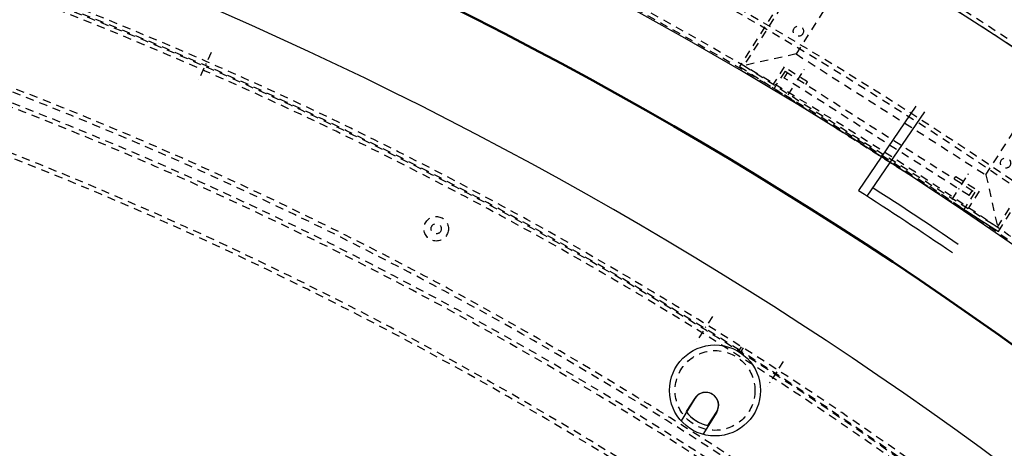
# Model space of a CAD drawing. Extents: x -7591 to -2491, y 6498 to 10061.
# Tile 95 of 125: x -4503 to -4022, y 8603 to 8812. Entities that reach past the tile are written whole.
import ezdxf
from ezdxf.enums import TextEntityAlignment as Align

# ---------------------------------------------------------------- set-up
doc = ezdxf.new("R2010")
doc.units = 0
doc.header["$MEASUREMENT"] = 0
doc.linetypes.add('DASHDOT', pattern=[8.5, 4, -2, 0.5, -2])
doc.linetypes.add('HIDDEN', pattern=[7, 4, -3])
doc.layers.get('0').update_dxf_attribs({"linetype": 'CONTINUOUS'})
for name, color, linetype in [('DIM49', 4, 'CONTINUOUS'), ('LE_HIDDEN', 7, 'CONTINUOUS'), ('LE_MIDDLE', 7, 'CONTINUOUS'), ('TXT_DIM49', 2, 'CONTINUOUS')]:
    doc.layers.add(name, color=color, linetype=linetype)
doc.layers.add('LE_ALL', color=7, linetype='CONTINUOUS', lineweight=50)

# ---------------------------------------------------------------- blocks, each defined once
blk = doc.blocks.new('_D23', base_point=(-4797.88, 8645.94))
at = {"layer": 'DIM49', "color": 1}
for p, q in [((-4827.81, 8563.71), (-4802.16, 8634.19)), ((-4819.26, 8587.21), (-4794.06, 8583.35)), ((-4797.48, 8573.96), (-4819.26, 8587.21)), ((-4796.94, 8579.08), (-4818.09, 8586.78)), ((-4796.09, 8581.43), (-4805.48, 8584.85)), ((-4794.06, 8583.35), (-4797.48, 8573.96)), ((-4797.8, 8576.73), (-4807.19, 8580.15)), ((-4795.77, 8578.66), (-4428.35, 8444.93)), ((-4413.41, 8412.88), (-4387.76, 8483.36)), ((-4430.06, 8440.23), (-4426.64, 8449.63)), ((-4426.64, 8449.63), (-4404.86, 8436.38)), ((-4426.32, 8446.85), (-4416.92, 8443.43)), ((-4428.03, 8442.15), (-4418.63, 8438.73)), ((-4427.17, 8444.5), (-4406.03, 8436.8)), ((-4404.86, 8436.38), (-4430.06, 8440.23))]:
    blk.add_line(p, q, dxfattribs=at)
at = {"layer": 'TXT_DIM49', "width": 0.557}
blk.add_text('441', height=31.25, rotation=340, dxfattribs=at).set_placement((-4628.6, 8537.77), align=Align.CENTER)

msp = doc.modelspace()

# ---------------------------------------------------------------- linework, layer by layer
for p, q in [((-4093.23, 8728.58), (-4065.16, 8769.82)), ((-4089.1, 8725.77), (-4060.95, 8767.11)), ((-4041.81, 8719.4), (-4024.94, 8708.65)), ((-4162.56, 8620.29), (-4169.29, 8609.41))]:
    msp.add_line(p, q)
for points in [[(-3319.19, 8334.81, 0.111006), (-4057.65, 9007.3, 0.000315), (-4060.15, 9008.72, 0.005079), (-4100.61, 9031.15, 0.000315), (-4103.13, 9032.51, 0.252871), (-6267.97, 9031.15, 0.005079), (-6308.43, 9008.72, 0.111325), (-7049.39, 8334.81)], [(-4162.56, 8620.29, 1), (-4173.28, 8626.92), (-4180.01, 8616.04)], [(-4162.7, 8620.28, 1), (-4173.33, 8627.05), (-4177.48, 8620.53, 0.186805), (-4166.85, 8613.76), (-4162.7, 8620.28)]]:
    msp.add_lwpolyline(points, format="xyb")
msp.add_circle((-4163.42, 8630.87), 22.25)
msp.add_circle((-4163.42, 8630.87), 22.25)
for centre, radius, start, end in [((-5184.29, 7028.43), 2396.87, 31.73211, 148.26789), ((-5184.29, 7028.43), 2391.87, 31.73211, 148.26789), ((-5184.29, 7028.43), 2372, 31.75, 148.25), ((-5184.29, 7028.43), 2370, 31.79835, 148.20165), ((-5184.29, 7028.43), 2345, 32.74999, 147.24999), ((-5184.29, 7028.43), 2266.16, 35.00882, 144.99118), ((-5184.29, 7028.43), 2258.06, 35.00886, 144.99114), ((-5184.29, 7028.43), 2247.11, 35.0089, 144.9911), ((-5184.29, 7028.43), 2120, 50.74999, 89.99999), ((-5184.29, 7028.43), 2040, 31.79835, 148.20165), ((-5184.29, 7028.43), 1950, 32.04534, 147.95466), ((-5184.29, 7028.43), 2020, 55.74999, 57.31021), ((-5184.29, 7028.43), 2025, 55.74999, 57.16484), ((-4163.42, 8630.87), 17.45, -142.9123, -100.5877)]:
    msp.add_arc(centre, radius, start, end)
at = {"layer": 'LE_ALL'}
msp.add_arc((-5184.29, 7028.43), 2000, 31.75, 90, dxfattribs=at)
at = {"layer": 'LE_HIDDEN', "color": 1, "linetype": 'HIDDEN'}
for p, q in [((-4035.18, 8934.53), (-4123.84, 8795.37)), ((-4123.84, 8795.37), (-4149.38, 8789.7)), ((-4129.21, 8786.93), (-4134.59, 8778.5)), ((-4129.56, 8783.6), (-4127.95, 8786.13)), ((-4039.32, 8726.11), (-4129.56, 8783.6)), ((-4129.21, 8786.93), (-4036.44, 8727.83)), ((-4119.09, 8780.48), (-4118.29, 8781.75)), ((-4046.56, 8734.28), (-4045.75, 8735.54)), ((-4031.07, 8736.26), (-4025.4, 8710.72)), ((-4039.32, 8726.11), (-4037.7, 8728.64)), ((-4151.48, 8650.54), (-4150.41, 8652.23)), ((-4150.64, 8650), (-4149.57, 8651.69))]:
    msp.add_line(p, q, dxfattribs=at)
for points in [[(-5182.29, 9290.46), (-5182.29, 9371.43, -0.254675), (-3214.82, 8297.61), (-3480.59, 8126.66, 0.078205), (-3900.25, 8596.86), (-3840.14, 8670.42, 0.172955), (-5182.29, 9150.43), (-5182.29, 9191.4), (-5164.29, 9191.4), (-5164.29, 9193.4), (-5184.29, 9193.43), (-5204.29, 9193.4), (-5204.29, 9191.4), (-5186.29, 9191.4), (-5186.29, 9150.43, 0.172955), (-6528.44, 8670.42)], [(-4931.44, 8886.3, -0.219407), (-3607.34, 8042.76), (-3565.29, 8069.8)]]:
    msp.add_lwpolyline(points, format="xyb", dxfattribs=at)
for points in [[(-4024.94, 8708.65), (-3914.8, 8881.54), (-4041.31, 8962.14), (-4151.45, 8789.24), (-4024.94, 8708.65)], [(-4149.38, 8789.7), (-4025.4, 8710.72), (-3916.87, 8881.09), (-4040.85, 8960.07), (-4149.38, 8789.7)], [(-4123.84, 8795.37), (-4031.07, 8736.26), (-3942.41, 8875.42)], [(-4118.29, 8781.75), (-4129.67, 8789), (-4135.04, 8780.57)], [(-4045.75, 8735.54), (-4034.37, 8728.29), (-4039.74, 8719.85)], [(-4036.44, 8727.83), (-4041.81, 8719.4)]]:
    msp.add_lwpolyline(points, dxfattribs=at)
for centre, radius in [((-4122.68, 8806.49), 2.5), ((-4021.48, 8742.01), 2.5), ((-4299.62, 8709.91), 6), ((-4299.62, 8709.91), 2.5), ((-4163.42, 8630.87), 19.5)]:
    msp.add_circle(centre, radius, dxfattribs=at)
for radius, start, end in [(2343, 32.79889, 89.95109), (2122, 50.69598, 89.94599), (2120, 50.74999, 89.99999), (2368, 42.04839, 61.4516), (2065.69, 40.48822, 139.52979), (2063.69, 40.48822, 139.52979), (2042.69, 40.48822, 139.51177), (2040.69, 40.48822, 139.51177), (1925, 32.75, 82.25), (1922.5, 32.80961, 82.19039), (1923, 57.5149, 82.16061), (1920.5, 32.80967, 82.19033), (1870, 40.53216, 86.59702), (1868, 40.59516, 86.53192), (1877, 32.75, 82.18895), (1847, 41.26512, 85.83953), (1845, 41.32974, 85.77274), (1923, 32.83939, 57.4851)]:
    msp.add_arc((-5184.29, 7028.43), radius, start, end, dxfattribs=at)
at = {"layer": 'LE_MIDDLE', "color": 1, "linetype": 'DASHDOT'}
for p, q in [((-4409.57, 8796.11), (-4415.53, 8782.89)), ((-4127.72, 8775.31), (-4118.86, 8789.23)), ((-4047.6, 8724.27), (-4038.73, 8738.18)), ((-4164.65, 8667.1), (-4172.44, 8654.87))]:
    msp.add_line(p, q, dxfattribs=at)
msp.add_lwpolyline([(-4130.07, 8645.07), (-4133.29, 8640.01), (-4137.86, 8632.84)], dxfattribs=at)

# ---------------------------------------------------------------- block references
at = {"layer": 'DIM49'}
msp.add_blockref('_D23', (-4797.88, 8645.94), dxfattribs=at)

doc.saveas('drawing.dxf')
